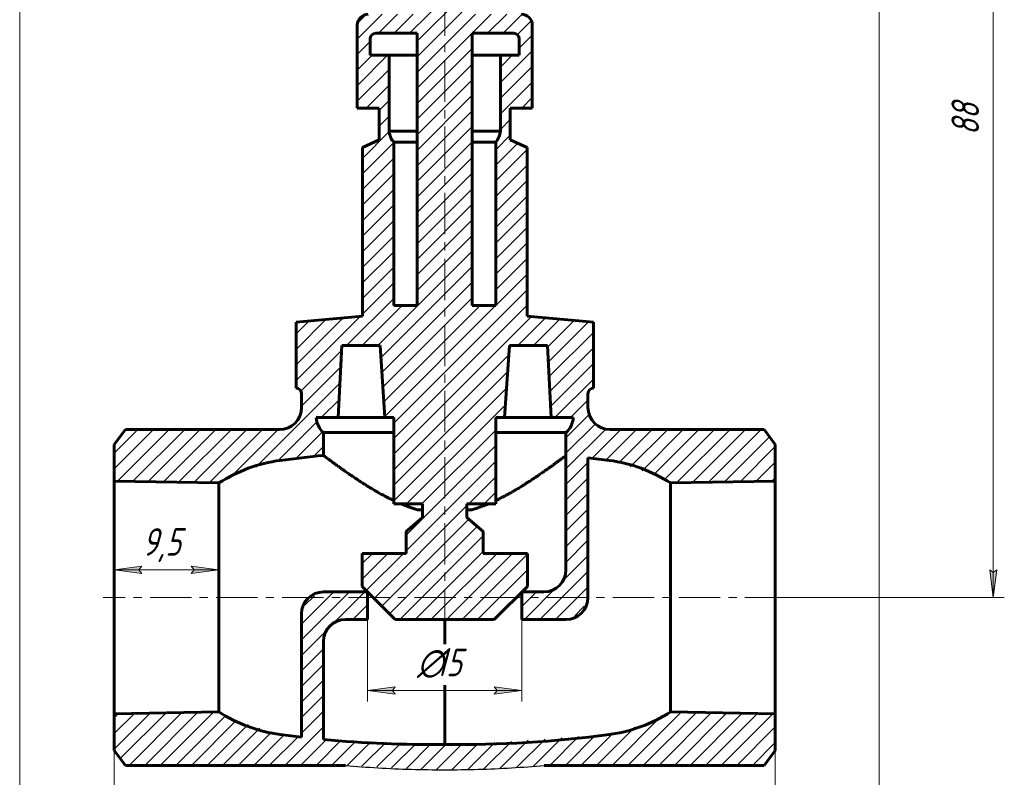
# Model space of a CAD drawing. Header units: millimetres. Extents: x 0 to 594, y 0 to 420.
# Tile 3 of 4: x 256 to 435, y 141 to 279. Entities that reach past the tile are written whole.
import ezdxf

# ---------------------------------------------------------------- set-up
doc = ezdxf.new("R2010")
doc.units = ezdxf.units.MM
for name, pattern in [('K5LT-1', [0]), ('K5LT_AXLED', [12, 7.5, -1.5, 1.5, -1.5]), ('K5LT_BASIC', [0]), ('K5LT_THIN', [0]), ('K5LT_THIN_INCLUDED_TO_HATCHING', [0])]:
    doc.linetypes.add(name, pattern=pattern)
doc.layers.add('Системный слой', color=7, linetype='Continuous')
doc.layers.add('Системный слой (1)', color=251, linetype='Continuous', true_color=0x6c6c6c)
doc.styles.add('KDIMTEXTSTYLE', font='GOST_AU.SHX', dxfattribs={"width": 0.96, "oblique": 15, "height": 5})
doc.styles.add('KTEXTSTYLE', font='GOST_AU.SHX', dxfattribs={"width": 0.96, "height": 5})
doc.dimstyles.new('KDIMSTYLE (2.00)', dxfattribs={"dimtxt": 5, "dimasz": 1, "dimexe": 2, "dimexo": 0, "dimgap": 1, "dimtad": 1, "dimlfac": 0.5, "dimtxsty": 'KDIMTEXTSTYLE', "dimsah": 1, "dimcen": 0, "dimdle": 1, "dimadec": 0, "dimazin": 0, "dimtfac": 0.667, "dimtmove": 0, "dimatfit": 3, "dimfxl": 1, "dimtvp": 1, "dimtolj": 1, "dimtzin": 0, "dimarcsym": 0})

# ---------------------------------------------------------------- blocks, each defined once
blk = doc.blocks.new('U3')
at = {"layer": 'Системный слой (1)', "color": 150, "linetype": 'K5LT_BASIC', "lineweight": 60, "true_color": 0x0080ff}
for p, q in [((324.2, 256.4), (328.46, 256.4)), ((338.46, 256.4), (342.72, 256.4))]:
    blk.add_line(p, q, dxfattribs=at)
blk = doc.blocks.new('U10')
at = {"layer": 'Системный слой (1)', "color": 150, "linetype": 'K5LT_BASIC', "lineweight": 60, "true_color": 0x0080ff}
for p, q in [((311.46, 203.65), (324.2, 203.65)), ((342.72, 203.65), (355.46, 203.65))]:
    blk.add_line(p, q, dxfattribs=at)
blk = doc.blocks.new('U12')
at = {"layer": 'Системный слой (1)', "color": 150, "linetype": 'K5LT_BASIC', "lineweight": 60, "true_color": 0x0080ff}
for p, q in [((314.12, 206.4), (322.59, 206.4)), ((344.33, 206.4), (352.8, 206.4))]:
    blk.add_line(p, q, dxfattribs=at)
blk = doc.blocks.new('U15')
at = {"layer": 'Системный слой (1)', "color": 150, "linetype": 'K5LT_BASIC', "lineweight": 60, "true_color": 0x0080ff}
for p, q in [((323.34, 258.42), (328.46, 258.42)), ((338.46, 258.42), (343.58, 258.42))]:
    blk.add_line(p, q, dxfattribs=at)
blk = doc.blocks.new('U16')
at = {"layer": 'Системный слой (1)', "color": 150, "linetype": 'K5LT_BASIC', "lineweight": 60, "true_color": 0x0080ff}
for p, q in [((323.34, 272.18), (328.46, 272.18)), ((338.46, 272.18), (343.58, 272.18))]:
    blk.add_line(p, q, dxfattribs=at)
blk = doc.blocks.new('U19')
at = {"layer": 'Системный слой (1)', "color": 150, "linetype": 'K5LT_BASIC', "lineweight": 60, "true_color": 0x0080ff}
for p, q in [((353.94, 198.37), (354, 198.41)), ((354, 198.41), (354.11, 198.49)), ((354.11, 198.49), (354.2, 198.57)), ((354.2, 198.57), (354.21, 198.57)), ((354.21, 198.57), (354.22, 198.58)), ((354.22, 198.58), (354.25, 198.6)), ((354.25, 198.6), (354.3, 198.64)), ((354.3, 198.64), (354.39, 198.71)), ((354.39, 198.71), (354.48, 198.77)), ((354.48, 198.77), (354.48, 198.78)), ((354.48, 198.78), (354.49, 198.78)), ((354.49, 198.78), (354.51, 198.8)), ((354.51, 198.8), (354.55, 198.82)), ((354.55, 198.82), (354.62, 198.88)), ((354.62, 198.88), (354.64, 198.9)), ((354.64, 198.9), (354.65, 198.9)), ((354.65, 198.9), (354.67, 198.91)), ((354.65, 198.9), (354.65, 198.9)), ((354.67, 198.91), (354.69, 198.93)), ((354.69, 198.93), (354.74, 198.97)), ((354.74, 198.97), (354.78, 199)), ((354.78, 199), (354.78, 199)), ((354.78, 199), (354.79, 199)), ((354.79, 199), (354.8, 199.01)), ((354.8, 199.01), (354.82, 199.03)), ((354.82, 199.03), (354.86, 199.06)), ((354.86, 199.06), (354.89, 199.08)), ((354.89, 199.08), (354.9, 199.09)), ((354.89, 199.08), (354.89, 199.08)), ((354.89, 199.08), (354.89, 199.08)), ((354.9, 199.09), (354.92, 199.1)), ((354.92, 199.1), (354.96, 199.13)), ((354.96, 199.13), (354.98, 199.15)), ((354.98, 199.15), (354.99, 199.15)), ((354.99, 199.15), (354.99, 199.16)), ((354.99, 199.16), (355, 199.16)), ((355, 199.16), (355.02, 199.17)), ((355.02, 199.17), (355.05, 199.2)), ((355.05, 199.2), (355.07, 199.22)), ((355.07, 199.22), (355.07, 199.22)), ((355.07, 199.22), (355.08, 199.22)), ((355.08, 199.23), (355.1, 199.24)), ((355.08, 199.22), (355.08, 199.23)), ((355.1, 199.24), (355.13, 199.26)), ((355.13, 199.26), (355.15, 199.27)), ((355.15, 199.27), (355.15, 199.28)), ((355.15, 199.28), (355.15, 199.28)), ((355.15, 199.28), (355.16, 199.28)), ((355.16, 199.28), (355.17, 199.29)), ((355.17, 199.29), (355.2, 199.31)), ((355.2, 199.31), (355.22, 199.32)), ((355.22, 199.32), (355.22, 199.33)), ((355.22, 199.33), (355.22, 199.33)), ((355.22, 199.33), (355.23, 199.33)), ((355.23, 199.33), (355.24, 199.34)), ((355.24, 199.34), (355.26, 199.36)), ((355.26, 199.36), (355.27, 199.37)), ((355.27, 199.37), (355.28, 199.37)), ((355.28, 199.37), (355.28, 199.38)), ((355.28, 199.38), (355.29, 199.38)), ((355.28, 199.37), (355.28, 199.37)), ((355.29, 199.38), (355.31, 199.4)), ((355.31, 199.4), (355.33, 199.41)), ((355.33, 199.41), (355.34, 199.42)), ((355.33, 199.41), (355.33, 199.41)), ((355.33, 199.41), (355.33, 199.41)), ((355.33, 199.41), (355.33, 199.41)), ((355.34, 199.42), (355.36, 199.43)), ((355.36, 199.43), (355.37, 199.44)), ((355.37, 199.44), (355.38, 199.45)), ((355.37, 199.44), (355.37, 199.44)), ((355.37, 199.44), (355.37, 199.44)), ((355.37, 199.44), (355.37, 199.44)), ((355.38, 199.45), (355.39, 199.46)), ((355.39, 199.46), (355.4, 199.47)), ((355.4, 199.47), (355.4, 199.47)), ((355.4, 199.47), (355.4, 199.47)), ((355.4, 199.47), (355.41, 199.47)), ((355.41, 199.47), (355.42, 199.48)), ((355.41, 199.47), (355.41, 199.47)), ((355.42, 199.48), (355.43, 199.49)), ((355.43, 199.49), (355.43, 199.49)), ((355.43, 199.49), (355.43, 199.49)), ((355.43, 199.49), (355.43, 199.49)), ((355.43, 199.49), (355.44, 199.49)), ((355.44, 199.49), (355.44, 199.5)), ((355.44, 199.5), (355.45, 199.5)), ((355.45, 199.5), (355.45, 199.51)), ((355.45, 199.51), (355.46, 199.51)), ((355.45, 199.5), (355.45, 199.5)), ((355.45, 199.5), (355.45, 199.5)), ((355.45, 199.5), (355.45, 199.5)), ((355.45, 199.5), (355.45, 199.5)), ((355.46, 199.51), (355.46, 199.51)), ((355.46, 199.51), (355.46, 199.51)), ((355.46, 199.51), (355.46, 199.51)), ((355.46, 199.51), (355.46, 199.51)), ((355.46, 199.51), (355.46, 199.51)), ((355.46, 199.51), (355.46, 199.51)), ((351.4, 196.54), (351.52, 196.63)), ((351.52, 196.63), (351.6, 196.68)), ((351.6, 196.68), (351.61, 196.69)), ((351.61, 196.69), (351.62, 196.7)), ((351.62, 196.7), (351.65, 196.72)), ((351.65, 196.72), (351.71, 196.76)), ((351.71, 196.76), (351.82, 196.84)), ((351.82, 196.84), (351.91, 196.9)), ((351.91, 196.91), (351.93, 196.92)), ((351.91, 196.9), (351.91, 196.91)), ((351.93, 196.92), (351.95, 196.93)), ((351.95, 196.93), (352.01, 196.97)), ((352.01, 196.97), (352.12, 197.05)), ((352.12, 197.05), (352.2, 197.11)), ((352.2, 197.11), (352.21, 197.11)), ((352.21, 197.11), (352.22, 197.12)), ((352.22, 197.12), (352.25, 197.14)), ((352.25, 197.14), (352.3, 197.18)), ((352.3, 197.18), (352.4, 197.25)), ((352.4, 197.25), (352.48, 197.31)), ((352.48, 197.31), (352.49, 197.31)), ((352.49, 197.31), (352.5, 197.32)), ((352.5, 197.32), (352.53, 197.34)), ((352.53, 197.34), (352.57, 197.38)), ((352.57, 197.38), (352.67, 197.45)), ((352.67, 197.45), (352.75, 197.5)), ((352.75, 197.5), (352.76, 197.51)), ((352.76, 197.51), (352.77, 197.52)), ((352.77, 197.52), (352.79, 197.53)), ((352.79, 197.53), (352.84, 197.57)), ((352.84, 197.57), (352.93, 197.63)), ((352.93, 197.63), (353, 197.69)), ((353, 197.69), (353.01, 197.69)), ((353.01, 197.69), (353.02, 197.7)), ((353.02, 197.7), (353.05, 197.72)), ((353.05, 197.72), (353.09, 197.75)), ((353.09, 197.75), (353.18, 197.82)), ((353.18, 197.82), (353.27, 197.88)), ((353.27, 197.88), (353.29, 197.89)), ((353.27, 197.88), (353.27, 197.88)), ((353.29, 197.89), (353.31, 197.91)), ((353.31, 197.91), (353.36, 197.94)), ((353.36, 197.94), (353.45, 198.01)), ((353.45, 198.01), (353.54, 198.08)), ((353.54, 198.08), (353.55, 198.08)), ((353.55, 198.08), (353.56, 198.09)), ((353.56, 198.09), (353.59, 198.11)), ((353.59, 198.11), (353.64, 198.15)), ((353.64, 198.15), (353.75, 198.23)), ((353.75, 198.23), (353.89, 198.34)), ((353.89, 198.34), (353.9, 198.34)), ((353.9, 198.34), (353.91, 198.35)), ((353.91, 198.35), (353.94, 198.37)), ((348.69, 194.72), (348.92, 194.87)), ((348.92, 194.87), (349.18, 195.03)), ((349.18, 195.03), (349.19, 195.04)), ((349.19, 195.04), (349.22, 195.06)), ((349.22, 195.06), (349.28, 195.1)), ((349.28, 195.1), (349.4, 195.18)), ((349.4, 195.18), (349.63, 195.33)), ((349.63, 195.33), (349.85, 195.48)), ((349.85, 195.48), (349.86, 195.49)), ((349.86, 195.49), (349.89, 195.51)), ((349.89, 195.51), (349.94, 195.54)), ((349.94, 195.54), (350.06, 195.62)), ((350.06, 195.62), (350.28, 195.77)), ((350.28, 195.77), (350.49, 195.91)), ((350.49, 195.91), (350.5, 195.92)), ((350.5, 195.92), (350.52, 195.94)), ((350.52, 195.94), (350.57, 195.97)), ((350.57, 195.97), (350.66, 196.03)), ((350.66, 196.03), (350.84, 196.15)), ((350.84, 196.15), (350.91, 196.2)), ((350.91, 196.2), (350.92, 196.21)), ((350.92, 196.21), (350.94, 196.22)), ((350.94, 196.22), (350.97, 196.25)), ((350.97, 196.25), (351.04, 196.29)), ((351.04, 196.29), (351.18, 196.39)), ((351.18, 196.39), (351.28, 196.46)), ((351.28, 196.46), (351.29, 196.47)), ((351.29, 196.47), (351.3, 196.48)), ((351.3, 196.48), (351.33, 196.5)), ((351.33, 196.5), (351.4, 196.54)), ((345.82, 192.96), (346.02, 193.07)), ((346.02, 193.07), (346.18, 193.17)), ((346.18, 193.17), (346.19, 193.17)), ((346.19, 193.17), (346.22, 193.19)), ((346.22, 193.19), (346.27, 193.22)), ((346.27, 193.22), (346.36, 193.27)), ((346.36, 193.27), (346.56, 193.39)), ((346.56, 193.39), (346.72, 193.49)), ((346.72, 193.49), (346.74, 193.5)), ((346.74, 193.5), (346.76, 193.51)), ((346.76, 193.51), (346.81, 193.54)), ((346.81, 193.54), (346.91, 193.6)), ((346.91, 193.6), (347.1, 193.72)), ((347.1, 193.72), (347.27, 193.82)), ((347.27, 193.82), (347.29, 193.83)), ((347.29, 193.83), (347.31, 193.84)), ((347.31, 193.84), (347.36, 193.88)), ((347.36, 193.88), (347.46, 193.94)), ((347.46, 193.94), (347.66, 194.06)), ((347.66, 194.06), (347.86, 194.19)), ((347.86, 194.19), (347.87, 194.19)), ((347.87, 194.19), (347.9, 194.21)), ((347.9, 194.21), (347.95, 194.24)), ((347.95, 194.24), (348.06, 194.31)), ((348.06, 194.31), (348.27, 194.45)), ((348.27, 194.45), (348.48, 194.58)), ((348.48, 194.58), (348.49, 194.59)), ((348.49, 194.59), (348.52, 194.61)), ((348.52, 194.61), (348.58, 194.64)), ((348.58, 194.64), (348.69, 194.72)), ((342.72, 191.32), (343.29, 191.6)), ((343.29, 191.6), (343.3, 191.61)), ((343.3, 191.61), (343.33, 191.62)), ((343.33, 191.62), (343.38, 191.64)), ((343.38, 191.64), (343.47, 191.69)), ((343.47, 191.69), (343.67, 191.79)), ((343.67, 191.79), (343.8, 191.86)), ((343.8, 191.86), (343.81, 191.86)), ((343.81, 191.86), (343.83, 191.87)), ((343.83, 191.87), (343.88, 191.9)), ((343.88, 191.9), (343.97, 191.95)), ((343.97, 191.95), (344.16, 192.04)), ((344.16, 192.04), (344.31, 192.12)), ((344.31, 192.12), (344.32, 192.13)), ((344.32, 192.13), (344.34, 192.14)), ((344.34, 192.14), (344.38, 192.16)), ((344.38, 192.16), (344.47, 192.2)), ((344.47, 192.2), (344.63, 192.29)), ((344.63, 192.29), (344.7, 192.33)), ((344.7, 192.33), (344.71, 192.34)), ((344.71, 192.34), (344.73, 192.35)), ((344.73, 192.35), (344.77, 192.37)), ((344.77, 192.37), (344.84, 192.41)), ((344.84, 192.41), (344.99, 192.49)), ((344.99, 192.49), (345.1, 192.55)), ((345.1, 192.55), (345.11, 192.55)), ((345.11, 192.55), (345.13, 192.57)), ((345.13, 192.57), (345.17, 192.59)), ((345.17, 192.59), (345.26, 192.64)), ((345.26, 192.64), (345.43, 192.74)), ((345.43, 192.74), (345.64, 192.85)), ((345.64, 192.85), (345.65, 192.86)), ((345.65, 192.86), (345.68, 192.87)), ((345.68, 192.87), (345.72, 192.9)), ((345.72, 192.9), (345.82, 192.96)), ((338.38, 189.65), (338.72, 189.75)), ((338.72, 189.75), (338.73, 189.75)), ((338.73, 189.75), (338.75, 189.76)), ((338.75, 189.76), (338.78, 189.77)), ((338.78, 189.77), (338.84, 189.79)), ((338.84, 189.79), (338.97, 189.83)), ((338.97, 189.83), (339.05, 189.85)), ((339.05, 189.85), (339.06, 189.86)), ((339.06, 189.86), (339.08, 189.86)), ((339.08, 189.86), (339.11, 189.87)), ((339.11, 189.87), (339.17, 189.89)), ((339.17, 189.89), (339.3, 189.93)), ((339.3, 189.93), (339.38, 189.96)), ((339.38, 189.96), (339.39, 189.96)), ((339.39, 189.96), (339.4, 189.97)), ((339.4, 189.97), (339.43, 189.98)), ((339.43, 189.98), (339.5, 190)), ((339.5, 190), (339.62, 190.04)), ((339.62, 190.04), (339.7, 190.07)), ((339.7, 190.07), (339.71, 190.07)), ((339.71, 190.07), (339.73, 190.08)), ((339.73, 190.08), (339.76, 190.09)), ((339.76, 190.09), (339.82, 190.11)), ((339.82, 190.11), (339.95, 190.16)), ((339.95, 190.16), (340.03, 190.19)), ((340.03, 190.19), (340.04, 190.19)), ((340.04, 190.19), (340.05, 190.2)), ((340.05, 190.2), (340.09, 190.21)), ((340.09, 190.21), (340.15, 190.23)), ((340.15, 190.23), (340.27, 190.28)), ((340.27, 190.28), (340.36, 190.31)), ((340.36, 190.31), (340.37, 190.31)), ((340.37, 190.31), (340.39, 190.32)), ((340.39, 190.32), (340.42, 190.33)), ((340.42, 190.33), (340.48, 190.36)), ((340.48, 190.36), (340.61, 190.41)), ((340.61, 190.41), (340.7, 190.44)), ((340.7, 190.44), (340.72, 190.45)), ((340.7, 190.44), (340.7, 190.44)), ((340.72, 190.45), (340.75, 190.46)), ((340.75, 190.46), (340.82, 190.49)), ((340.82, 190.49), (340.95, 190.54)), ((340.95, 190.54), (341.04, 190.58)), ((341.04, 190.58), (341.06, 190.59)), ((341.04, 190.58), (341.04, 190.58)), ((341.06, 190.59), (341.09, 190.6)), ((341.09, 190.6), (341.16, 190.63)), ((341.16, 190.63), (341.3, 190.68)), ((341.3, 190.68), (341.4, 190.73))]:
    blk.add_line(p, q, dxfattribs=at)
blk = doc.blocks.new('U22')
at = {"layer": 'Системный слой (1)', "color": 150, "linetype": 'K5LT_BASIC', "lineweight": 60, "true_color": 0x0080ff}
for p, q in [((311.47, 199.51), (311.46, 199.51)), ((311.46, 199.51), (311.46, 199.51)), ((311.46, 199.51), (311.46, 199.51)), ((311.46, 199.51), (311.46, 199.51)), ((311.46, 199.51), (311.46, 199.51)), ((311.46, 199.51), (311.46, 199.51)), ((311.46, 199.51), (311.46, 199.51)), ((311.46, 199.51), (311.46, 199.51)), ((311.47, 199.5), (311.47, 199.51)), ((311.47, 199.51), (311.47, 199.51)), ((311.47, 199.51), (311.47, 199.51)), ((311.47, 199.51), (311.47, 199.51)), ((311.47, 199.51), (311.47, 199.51)), ((311.48, 199.5), (311.47, 199.5)), ((311.47, 199.5), (311.47, 199.5)), ((311.47, 199.5), (311.47, 199.5)), ((311.47, 199.5), (311.47, 199.5)), ((311.48, 199.49), (311.48, 199.5)), ((311.48, 199.5), (311.48, 199.5)), ((311.48, 199.5), (311.48, 199.5)), ((311.49, 199.49), (311.48, 199.49)), ((311.48, 199.49), (311.48, 199.49)), ((311.5, 199.48), (311.49, 199.49)), ((311.49, 199.49), (311.49, 199.49)), ((311.49, 199.49), (311.49, 199.49)), ((311.49, 199.49), (311.49, 199.49)), ((311.51, 199.47), (311.5, 199.48)), ((311.5, 199.48), (311.5, 199.48)), ((311.5, 199.48), (311.5, 199.48)), ((311.5, 199.48), (311.5, 199.48)), ((311.5, 199.48), (311.5, 199.48)), ((311.52, 199.47), (311.51, 199.47)), ((311.53, 199.46), (311.52, 199.47)), ((311.54, 199.45), (311.53, 199.46)), ((311.53, 199.46), (311.53, 199.46)), ((311.53, 199.46), (311.53, 199.46)), ((311.53, 199.46), (311.53, 199.46)), ((311.55, 199.44), (311.54, 199.45)), ((311.56, 199.43), (311.55, 199.44)), ((311.57, 199.43), (311.56, 199.43)), ((311.58, 199.42), (311.57, 199.43)), ((311.57, 199.43), (311.57, 199.43)), ((311.57, 199.43), (311.57, 199.43)), ((311.6, 199.41), (311.58, 199.42)), ((311.61, 199.4), (311.6, 199.41)), ((311.61, 199.39), (311.61, 199.4)), ((311.61, 199.4), (311.61, 199.4)), ((311.62, 199.39), (311.61, 199.39)), ((311.63, 199.39), (311.62, 199.39)), ((311.64, 199.37), (311.63, 199.39)), ((311.65, 199.37), (311.64, 199.37)), ((311.66, 199.36), (311.65, 199.37)), ((311.67, 199.35), (311.66, 199.36)), ((311.66, 199.36), (311.66, 199.36)), ((311.66, 199.36), (311.66, 199.36)), ((311.69, 199.34), (311.67, 199.35)), ((311.7, 199.33), (311.69, 199.34)), ((311.71, 199.33), (311.7, 199.33)), ((311.71, 199.32), (311.71, 199.33)), ((311.73, 199.31), (311.71, 199.32)), ((311.71, 199.32), (311.71, 199.32)), ((311.75, 199.29), (311.73, 199.31)), ((311.76, 199.28), (311.75, 199.29)), ((311.77, 199.28), (311.76, 199.28)), ((311.79, 199.26), (311.77, 199.28)), ((311.77, 199.28), (311.77, 199.28)), ((311.77, 199.28), (311.77, 199.28)), ((311.82, 199.24), (311.79, 199.26)), ((311.83, 199.23), (311.82, 199.24)), ((311.84, 199.23), (311.83, 199.23)), ((311.84, 199.22), (311.84, 199.23)), ((311.86, 199.21), (311.84, 199.22)), ((311.84, 199.22), (311.84, 199.22)), ((311.89, 199.18), (311.86, 199.21)), ((311.91, 199.17), (311.89, 199.18)), ((311.92, 199.17), (311.91, 199.17)), ((311.92, 199.16), (311.92, 199.17)), ((311.95, 199.14), (311.92, 199.16)), ((311.92, 199.16), (311.92, 199.16)), ((311.99, 199.12), (311.95, 199.14)), ((312, 199.1), (311.99, 199.12)), ((312.01, 199.09), (312, 199.1)), ((312.02, 199.09), (312.01, 199.09)), ((312.05, 199.07), (312.02, 199.09)), ((312.02, 199.09), (312.02, 199.09)), ((312.09, 199.04), (312.05, 199.07)), ((312.11, 199.02), (312.09, 199.04)), ((312.12, 199.01), (312.11, 199.02)), ((312.13, 199.01), (312.12, 199.01)), ((312.16, 198.98), (312.13, 199.01)), ((312.13, 199.01), (312.13, 199.01)), ((312.21, 198.95), (312.16, 198.98)), ((312.23, 198.93), (312.21, 198.95)), ((312.24, 198.92), (312.23, 198.93)), ((312.25, 198.92), (312.24, 198.92)), ((312.29, 198.89), (312.25, 198.92)), ((312.25, 198.92), (312.25, 198.92)), ((312.34, 198.85), (312.29, 198.89)), ((312.36, 198.83), (312.34, 198.85)), ((312.37, 198.82), (312.36, 198.83)), ((312.38, 198.82), (312.37, 198.82)), ((312.43, 198.78), (312.38, 198.82)), ((312.38, 198.82), (312.38, 198.82)), ((312.48, 198.74), (312.43, 198.78)), ((312.51, 198.72), (312.48, 198.74)), ((312.52, 198.71), (312.51, 198.72)), ((312.53, 198.71), (312.52, 198.71)), ((312.53, 198.7), (312.53, 198.71)), ((312.58, 198.67), (312.53, 198.7)), ((312.64, 198.62), (312.58, 198.67)), ((312.68, 198.6), (312.64, 198.62)), ((312.69, 198.59), (312.68, 198.6)), ((312.7, 198.58), (312.69, 198.59)), ((312.76, 198.54), (312.7, 198.58)), ((312.7, 198.58), (312.7, 198.58)), ((312.82, 198.49), (312.76, 198.54)), ((312.86, 198.47), (312.82, 198.49)), ((312.87, 198.45), (312.86, 198.47)), ((312.88, 198.45), (312.87, 198.45)), ((312.89, 198.44), (312.88, 198.45)), ((312.94, 198.4), (312.89, 198.44)), ((313.02, 198.35), (312.94, 198.4)), ((313.05, 198.32), (313.02, 198.35)), ((313.07, 198.31), (313.05, 198.32)), ((313.08, 198.3), (313.07, 198.31)), ((313.09, 198.3), (313.08, 198.3)), ((313.13, 198.26), (313.09, 198.3)), ((313.22, 198.2), (313.13, 198.26)), ((313.26, 198.17), (313.22, 198.2)), ((313.29, 198.15), (313.26, 198.17)), ((313.3, 198.14), (313.29, 198.15)), ((313.4, 198.06), (313.3, 198.14)), ((313.3, 198.14), (313.3, 198.14)), ((313.51, 197.98), (313.4, 198.06)), ((313.57, 197.94), (313.51, 197.98)), ((313.6, 197.92), (313.57, 197.94)), ((313.61, 197.91), (313.6, 197.92)), ((313.62, 197.91), (313.61, 197.91)), ((313.72, 197.83), (313.62, 197.91)), ((313.84, 197.74), (313.72, 197.83)), ((313.9, 197.7), (313.84, 197.74)), ((313.93, 197.68), (313.9, 197.7)), ((313.95, 197.66), (313.93, 197.68)), ((313.96, 197.66), (313.95, 197.66)), ((314.1, 197.56), (313.96, 197.66)), ((314.21, 197.47), (314.1, 197.56)), ((314.27, 197.43), (314.21, 197.47)), ((314.3, 197.41), (314.27, 197.43)), ((314.31, 197.4), (314.3, 197.41)), ((314.32, 197.4), (314.31, 197.4)), ((314.41, 197.33), (314.32, 197.4)), ((314.51, 197.26), (314.41, 197.33)), ((314.56, 197.22), (314.51, 197.26)), ((314.59, 197.2), (314.56, 197.22)), ((314.6, 197.19), (314.59, 197.2)), ((314.61, 197.19), (314.6, 197.19)), ((314.69, 197.13), (314.61, 197.19)), ((314.8, 197.05), (314.69, 197.13)), ((314.86, 197.01), (314.8, 197.05)), ((314.89, 196.99), (314.86, 197.01)), ((314.91, 196.98), (314.89, 196.99)), ((314.91, 196.97), (314.91, 196.98)), ((315.01, 196.9), (314.91, 196.97)), ((315.14, 196.81), (315.01, 196.9)), ((315.21, 196.77), (315.14, 196.81)), ((315.24, 196.74), (315.21, 196.77)), ((315.26, 196.73), (315.24, 196.74)), ((315.27, 196.72), (315.26, 196.73)), ((315.33, 196.68), (315.27, 196.72)), ((315.51, 196.56), (315.33, 196.68)), ((315.59, 196.49), (315.51, 196.56)), ((315.64, 196.46), (315.59, 196.49)), ((315.66, 196.45), (315.64, 196.46)), ((315.67, 196.44), (315.66, 196.45)), ((315.87, 196.3), (315.67, 196.44)), ((316.08, 196.15), (315.87, 196.3)), ((316.19, 196.08), (316.08, 196.15)), ((316.24, 196.04), (316.19, 196.08)), ((316.27, 196.02), (316.24, 196.04)), ((316.28, 196.02), (316.27, 196.02)), ((316.5, 195.87), (316.28, 196.02)), ((316.72, 195.72), (316.5, 195.87)), ((316.83, 195.64), (316.72, 195.72)), ((316.89, 195.6), (316.83, 195.64)), ((316.92, 195.59), (316.89, 195.6)), ((316.93, 195.58), (316.92, 195.59)), ((317.22, 195.38), (316.93, 195.58)), ((317.42, 195.25), (317.22, 195.38)), ((317.52, 195.18), (317.42, 195.25)), ((317.57, 195.15), (317.52, 195.18)), ((317.59, 195.13), (317.57, 195.15)), ((317.61, 195.13), (317.59, 195.13)), ((317.77, 195.02), (317.61, 195.13)), ((317.93, 194.91), (317.77, 195.02)), ((318.01, 194.86), (317.93, 194.91)), ((318.05, 194.83), (318.01, 194.86)), ((318.07, 194.82), (318.05, 194.83)), ((318.08, 194.81), (318.07, 194.82)), ((318.19, 194.74), (318.08, 194.81)), ((318.36, 194.63), (318.19, 194.74)), ((318.45, 194.58), (318.36, 194.63)), ((318.49, 194.55), (318.45, 194.58)), ((318.51, 194.54), (318.49, 194.55)), ((318.52, 194.53), (318.51, 194.54)), ((318.67, 194.43), (318.52, 194.53)), ((318.87, 194.31), (318.67, 194.43)), ((318.97, 194.25), (318.87, 194.31)), ((319.02, 194.21), (318.97, 194.25)), ((319.04, 194.2), (319.02, 194.21)), ((319.05, 194.19), (319.04, 194.2)), ((319.22, 194.09), (319.05, 194.19)), ((319.43, 193.95), (319.22, 194.09)), ((319.54, 193.89), (319.43, 193.95)), ((319.59, 193.86), (319.54, 193.89)), ((319.62, 193.84), (319.59, 193.86)), ((319.63, 193.83), (319.62, 193.84)), ((319.81, 193.72), (319.63, 193.83)), ((320.05, 193.58), (319.81, 193.72)), ((320.16, 193.51), (320.05, 193.58)), ((320.22, 193.47), (320.16, 193.51)), ((320.25, 193.46), (320.22, 193.47)), ((320.27, 193.45), (320.25, 193.46)), ((320.49, 193.31), (320.27, 193.45)), ((320.74, 193.17), (320.49, 193.31)), ((320.87, 193.09), (320.74, 193.17)), ((320.93, 193.06), (320.87, 193.09)), ((320.96, 193.04), (320.93, 193.06)), ((320.98, 193.03), (320.96, 193.04)), ((321.21, 192.9), (320.98, 193.03)), ((321.46, 192.75), (321.21, 192.9)), ((321.59, 192.68), (321.46, 192.75)), ((321.65, 192.65), (321.59, 192.68)), ((321.68, 192.63), (321.65, 192.65)), ((321.7, 192.62), (321.68, 192.63)), ((322, 192.45), (321.7, 192.62)), ((322.22, 192.33), (322, 192.45)), ((322.33, 192.27), (322.22, 192.33)), ((322.38, 192.24), (322.33, 192.27)), ((322.41, 192.23), (322.38, 192.24)), ((322.42, 192.22), (322.41, 192.23)), ((322.58, 192.14), (322.42, 192.22)), ((322.75, 192.05), (322.58, 192.14)), ((322.84, 192), (322.75, 192.05)), ((322.88, 191.98), (322.84, 192)), ((322.91, 191.97), (322.88, 191.98)), ((322.92, 191.96), (322.91, 191.97)), ((323.06, 191.89), (322.92, 191.96)), ((323.22, 191.81), (323.06, 191.89)), ((323.3, 191.77), (323.22, 191.81)), ((323.34, 191.75), (323.3, 191.77)), ((323.36, 191.74), (323.34, 191.75)), ((323.36, 191.73), (323.36, 191.74)), ((323.46, 191.68), (323.36, 191.73)), ((323.62, 191.61), (323.46, 191.68)), ((323.69, 191.57), (323.62, 191.61)), ((323.73, 191.55), (323.69, 191.57)), ((323.75, 191.54), (323.73, 191.55)), ((323.76, 191.54), (323.75, 191.54)), ((324.2, 191.32), (323.76, 191.54)), ((325.62, 190.69), (325.53, 190.73)), ((325.68, 190.66), (325.62, 190.69)), ((325.71, 190.65), (325.68, 190.66)), ((325.72, 190.64), (325.71, 190.65)), ((325.73, 190.64), (325.72, 190.64)), ((325.84, 190.6), (325.73, 190.64)), ((325.99, 190.54), (325.84, 190.6)), ((326.06, 190.51), (325.99, 190.54)), ((326.1, 190.49), (326.06, 190.51)), ((326.12, 190.48), (326.1, 190.49)), ((326.13, 190.48), (326.12, 190.48)), ((326.24, 190.44), (326.13, 190.48)), ((326.38, 190.38), (326.24, 190.44)), ((326.46, 190.35), (326.38, 190.38)), ((326.5, 190.34), (326.46, 190.35)), ((326.51, 190.33), (326.5, 190.34)), ((326.52, 190.33), (326.51, 190.33)), ((326.63, 190.28), (326.52, 190.33)), ((326.78, 190.23), (326.63, 190.28)), ((326.86, 190.2), (326.78, 190.23)), ((326.89, 190.19), (326.86, 190.2)), ((326.91, 190.18), (326.89, 190.19)), ((326.92, 190.18), (326.91, 190.18)), ((327.04, 190.14), (326.92, 190.18)), ((327.18, 190.08), (327.04, 190.14)), ((327.26, 190.06), (327.18, 190.08)), ((327.3, 190.04), (327.26, 190.06)), ((327.31, 190.04), (327.3, 190.04)), ((327.32, 190.03), (327.31, 190.04)), ((327.44, 190), (327.32, 190.03)), ((327.58, 189.95), (327.44, 190)), ((327.66, 189.92), (327.58, 189.95)), ((327.7, 189.91), (327.66, 189.92)), ((327.71, 189.9), (327.7, 189.91)), ((327.72, 189.9), (327.71, 189.9)), ((327.84, 189.86), (327.72, 189.9)), ((327.99, 189.82), (327.84, 189.86)), ((328.06, 189.79), (327.99, 189.82)), ((328.1, 189.78), (328.06, 189.79)), ((328.12, 189.78), (328.1, 189.78)), ((328.13, 189.77), (328.12, 189.78)), ((328.54, 189.65), (328.13, 189.77))]:
    blk.add_line(p, q, dxfattribs=at)
blk = doc.blocks.new('U26')
at = {"layer": 'Системный слой (1)', "color": 7, "linetype": 'K5LT_THIN_INCLUDED_TO_HATCHING', "lineweight": 18}
for p, q in [((256.3, 368.57), (412.3, 368.57)), ((256.3, 130.57), (256.3, 368.57)), ((412.3, 368.57), (412.3, 130.57)), ((412.3, 130.57), (256.3, 130.57))]:
    blk.add_line(p, q, dxfattribs=at)
blk = doc.blocks.new('D0')
at = {"layer": 'Системный слой (1)'}
for points in [[(273.46, 119.04), (278.46, 119.69), (277.96, 119.04), (278.46, 118.38)], [(393.46, 119.04), (388.46, 119.69), (388.96, 119.04), (388.46, 118.38)]]:
    blk.add_hatch(color=7, dxfattribs=at).paths.add_polyline_path(points)
at = {"layer": 'Системный слой (1)', "color": 7, "linetype": 'K5LT_THIN', "lineweight": 18}
for p, q in [((273.46, 152.61), (273.46, 117.04)), ((393.46, 152.61), (393.46, 117.04)), ((273.46, 119.04), (278.46, 119.69)), ((278.46, 118.38), (273.46, 119.04)), ((273.46, 119.04), (393.46, 119.04)), ((278.46, 119.69), (277.96, 119.04)), ((277.96, 119.04), (278.46, 118.38)), ((388.96, 119.04), (388.46, 119.69)), ((388.46, 119.69), (393.46, 119.04)), ((393.46, 119.04), (388.46, 118.38)), ((388.46, 118.38), (388.96, 119.04))]:
    blk.add_line(p, q, dxfattribs=at)
blk.add_wipeout([(329.31, 120.04), (329.31, 127.42), (337.28, 127.42), (337.28, 120.04)]).dxf.layer = 'Системный слой (1)'
at = {"layer": 'Системный слой (1)', "color": 7, "insert": (329.31, 126.62), "char_height": 5, "attachment_point": 1, "style": 'KTEXTSTYLE'}
blk.add_mtext('\\H5.0;\\W1.000;\\Q15;\\Q15;\\W0.965;60', dxfattribs=at)
blk = doc.blocks.new('KDIMARROW_01')
at = {"layer": 'Системный слой'}
blk.add_hatch(color=0, dxfattribs=at).paths.add_polyline_path([(-5, -0.66), (0, 0), (-5, 0.66), (-4.5, 0)])
at = {"layer": 'Системный слой', "color": 0, "linetype": 'K5LT_THIN', "lineweight": 18}
for p, q in [((-4.5, 0), (-5, 0.66)), ((-5, 0.66), (0, 0)), ((0, 0), (-5, -0.66)), ((-5, -0.66), (-4.5, 0))]:
    blk.add_line(p, q, dxfattribs=at)
at = {"layer": 'Системный слой (1)', "color": 0, "linetype": 'K5LT_THIN', "lineweight": 18}
blk.add_line((393.46, 143.23), (391.46, 143.23), dxfattribs=at)
blk = doc.blocks.new('D1')
at = {"layer": 'Системный слой (1)', "color": 7, "linetype": 'K5LT_THIN', "lineweight": 18}
for p, q in [((273.46, 194.84), (273.46, 176.73)), ((292.46, 194.51), (292.46, 176.73)), ((278.46, 178.07), (273.46, 178.73)), ((273.46, 178.73), (292.46, 178.73)), ((277.96, 178.73), (278.46, 178.07)), ((292.46, 178.73), (287.46, 178.07)), ((287.46, 178.07), (287.96, 178.73))]:
    blk.add_line(p, q, dxfattribs=at)
blk.add_wipeout([(278.55, 179.73), (278.55, 187.11), (287.02, 187.11), (287.02, 179.73)]).dxf.layer = 'Системный слой (1)'
at = {"layer": 'Системный слой (1)'}
for points in [[(273.46, 178.73), (278.46, 179.38), (277.96, 178.73), (278.46, 178.07)], [(287.46, 178.07), (292.46, 178.73), (287.46, 179.38), (287.96, 178.73)]]:
    blk.add_hatch(color=7, dxfattribs=at).paths.add_polyline_path(points)
at = {"layer": 'Системный слой (1)', "color": 7, "linetype": 'K5LT_THIN', "lineweight": 18}
for p, q in [((273.46, 178.73), (278.46, 179.38)), ((278.46, 179.38), (277.96, 178.73)), ((287.96, 178.73), (287.46, 179.38)), ((287.46, 179.38), (292.46, 178.73))]:
    blk.add_line(p, q, dxfattribs=at)
at = {"layer": 'Системный слой (1)', "color": 7, "insert": (278.55, 186.31), "char_height": 5, "attachment_point": 1, "style": 'KTEXTSTYLE'}
blk.add_mtext('\\H5.0;\\W1.000;\\Q15;\\Q15;\\W0.965;9,5', dxfattribs=at)
blk = doc.blocks.new('D2')
at = {"layer": 'Системный слой (1)'}
for points in [[(319.46, 156.83), (324.46, 157.49), (323.96, 156.83), (324.46, 156.18)], [(347.46, 156.83), (342.46, 157.49), (342.96, 156.83), (342.46, 156.18)]]:
    blk.add_hatch(color=7, dxfattribs=at).paths.add_polyline_path(points)
at = {"layer": 'Системный слой (1)', "color": 7, "linetype": 'K5LT_THIN', "lineweight": 18}
for p, q in [((319.46, 169.73), (319.46, 154.83)), ((347.46, 169.73), (347.46, 154.83)), ((319.46, 156.83), (324.46, 157.49)), ((324.46, 157.49), (323.96, 156.83)), ((342.96, 156.83), (342.46, 157.49)), ((342.46, 157.49), (347.46, 156.83)), ((324.46, 156.18), (319.46, 156.83)), ((319.46, 156.83), (347.46, 156.83)), ((323.96, 156.83), (324.46, 156.18)), ((347.46, 156.83), (342.46, 156.18)), ((342.46, 156.18), (342.96, 156.83))]:
    blk.add_line(p, q, dxfattribs=at)
blk.add_wipeout([(328.45, 157.83), (328.45, 165.22), (338.07, 165.22), (338.07, 157.83)]).dxf.layer = 'Системный слой (1)'
at = {"layer": 'Системный слой (1)', "color": 7, "char_height": 5, "attachment_point": 1, "style": 'KTEXTSTYLE'}
for s, insert in [('\\H5.0;\\W1.000;\\Q15;\\Q15;\\W0.965;∅', (328.45, 164.42)), ('\\H5.0;\\W1.000;\\Q15;\\Q15;\\W0.965;15', (331.76, 164.42))]:
    blk.add_mtext(s, dxfattribs=dict(at, insert=insert))
blk = doc.blocks.new('D3')
at = {"layer": 'Системный слой (1)'}
for points in [[(433.69, 344.73), (433.03, 349.73), (432.38, 344.73), (433.03, 345.23)], [(433.03, 173.73), (433.69, 178.73), (433.03, 178.23), (432.38, 178.73)]]:
    blk.add_hatch(color=7, dxfattribs=at).paths.add_polyline_path(points)
at = {"layer": 'Системный слой (1)', "color": 7, "linetype": 'K5LT_THIN', "lineweight": 18}
for p, q in [((396.46, 349.73), (435.03, 349.73)), ((432.38, 344.73), (433.03, 349.73)), ((433.03, 349.73), (433.69, 344.73)), ((433.03, 349.73), (433.03, 173.73)), ((433.03, 345.23), (432.38, 344.73)), ((433.69, 344.73), (433.03, 345.23)), ((433.03, 173.73), (432.38, 178.73)), ((432.38, 178.73), (433.03, 178.23)), ((433.03, 178.23), (433.69, 178.73)), ((433.69, 178.73), (433.03, 173.73)), ((393.46, 173.73), (435.03, 173.73))]:
    blk.add_line(p, q, dxfattribs=at)
blk.add_wipeout([(432.03, 257.64), (424.65, 257.64), (424.65, 265.48), (432.03, 265.48)]).dxf.layer = 'Системный слой (1)'
at = {"layer": 'Системный слой (1)', "color": 7, "insert": (425.45, 257.64), "char_height": 5, "attachment_point": 1, "rotation": 90, "style": 'KTEXTSTYLE'}
blk.add_mtext('\\H5.0;\\W1.000;\\Q15;\\Q15;\\W0.965;88', dxfattribs=at)

msp = doc.modelspace()

# ---------------------------------------------------------------- hatches: boundary and pattern name
at = {"layer": 'Системный слой (1)'}
h = msp.add_hatch(dxfattribs=at)
h.set_pattern_fill('', angle=45, style=0, pattern_type=0)
h.set_pattern_definition([(45, (0, 0), (-1.4142136, 1.4142136), [])])
h.paths.add_polyline_path([(359.461, 199.092), (363.316, 198.614), (372.183, 195.831), (374.461, 194.513), (393.461, 194.845), (393.461, 201.514), (391.417, 204.227), (363.461, 204.227), (360.633, 205.398), (359.461, 208.227), (359.461, 210.723), (359.754, 211.431), (360.461, 211.723), (360.461, 223.723), (348.41, 224.778), (348.41, 255.449), (345.355, 256.824), (345.355, 262.607), (349.355, 262.607), (349.355, 277.65), (348.77, 279.064), (347.355, 279.65), (338.461, 279.65), (338.461, 316.727), (337.461, 317.727), (337.461, 319.727), (343.461, 319.727), (343.461, 322.727), (388.726, 337.815), (391.039, 339.821), (391.461, 341.61), (391.461, 342.727), (392.34, 344.848), (394.461, 345.727), (396.461, 345.727), (398.582, 344.848), (399.461, 342.727), (399.461, 338.727), (399.461, 331.727), (403.461, 331.727), (403.461, 342.727), (401.907, 347.125), (397.934, 349.57), (396.461, 349.727), (394.225, 349.727), (389.827, 348.172), (387.382, 344.2), (387.375, 344.168), (385.647, 341.641), (384.263, 341.072), (343.461, 332.727), (343.461, 335.727), (343.461, 343.727), (341.893, 349.103), (337.681, 352.793), (333.461, 353.727), (328.085, 352.159), (324.395, 347.946), (323.461, 343.727), (323.461, 335.727), (323.461, 332.727), (282.659, 341.072), (280.123, 342.787), (279.547, 344.168), (277.12, 348.152), (272.729, 349.727), (272.697, 349.727), (270.461, 349.727), (266.063, 348.172), (263.618, 344.2), (263.461, 342.727), (263.461, 331.727), (267.461, 331.727), (267.461, 338.727), (267.461, 342.727), (268.34, 344.848), (270.461, 345.727), (272.461, 345.727), (274.582, 344.848), (275.461, 342.727), (275.461, 341.61), (276.633, 338.781), (278.196, 337.815), (323.461, 322.727), (323.461, 319.727), (329.461, 319.727), (329.461, 317.727), (328.461, 316.727), (328.461, 279.65), (319.567, 279.65), (318.152, 279.064), (317.567, 277.65), (317.567, 262.607), (321.567, 262.607), (321.567, 256.824), (318.512, 255.449), (318.512, 224.778), (306.461, 223.723), (306.461, 211.723), (307.168, 211.431), (307.461, 210.723), (307.461, 208.227), (306.289, 205.398), (303.461, 204.227), (275.505, 204.227), (273.461, 201.514), (273.461, 194.845), (292.461, 194.513), (301.017, 198.141), (303.606, 198.614), (311.461, 199.511), (311.461, 203.65), (310.121, 206.395), (314.121, 206.395), (314.791, 219.476), (321.728, 219.476), (322.587, 206.395), (324.198, 206.395), (324.198, 190.727), (329.446, 190.727), (329.446, 188.266), (326.461, 185.727), (326.461, 181.727), (318.461, 181.727), (318.461, 175.727), (324.461, 169.727), (342.461, 169.727), (348.461, 175.727), (348.461, 181.727), (340.461, 181.727), (340.461, 185.727), (337.477, 188.266), (337.477, 190.727), (342.724, 190.727), (342.724, 206.395), (344.335, 206.395), (345.194, 219.476), (352.131, 219.476), (352.801, 206.395), (356.801, 206.395), (355.461, 203.65), (355.461, 199.511), (355.461, 178.727), (354.289, 175.898), (351.461, 174.727), (347.461, 174.727), (347.461, 169.727), (355.461, 169.727), (358.289, 170.898), (359.461, 173.727)])
h.paths.add_polyline_path([(346.989, 275.176), (346.989, 272.176), (343.58, 272.176), (343.58, 258.418), (342.724, 256.395), (342.724, 226.727), (338.461, 226.727), (338.461, 276.176), (345.989, 276.176), (346.696, 275.883)])
h.paths.add_polyline_path([(319.933, 272.176), (319.933, 275.176), (320.226, 275.883), (320.933, 276.176), (328.461, 276.176), (328.461, 226.727), (324.198, 226.727), (324.198, 256.395), (323.342, 258.418), (323.342, 272.176)])
h.paths.add_polyline_path([(363.316, 148.839), (337.47, 147.008), (333.461, 147.01), (311.461, 147.943), (311.461, 165.727), (312.633, 168.555), (315.461, 169.727), (319.461, 169.727), (319.461, 174.727), (311.461, 174.727), (308.633, 173.555), (307.461, 170.727), (307.461, 148.362), (303.606, 148.839), (294.739, 151.623), (292.461, 152.94), (273.461, 152.609), (273.461, 145.939), (275.505, 143.227), (315.423, 143.227), (330.59, 142.447), (341.9, 142.6), (351.499, 143.227), (391.417, 143.227), (393.461, 145.939), (393.461, 152.609), (374.461, 152.94), (365.905, 149.312)])

# ---------------------------------------------------------------- linework, layer by layer
at = {"layer": 'Системный слой (1)', "color": 30, "linetype": 'K5LT_AXLED', "lineweight": 18, "true_color": 0xff8000}
for p, q in [((333.461, 167.727), (333.461, 355.727)), ((395.461, 173.727), (271.461, 173.727))]:
    msp.add_line(p, q, dxfattribs=at)
at = {"layer": 'Системный слой (1)', "color": 150, "linetype": 'K5LT_BASIC', "lineweight": 60, "true_color": 0x0080ff}
for p, q in [((317.567, 262.607), (317.567, 277.65)), ((349.355, 262.607), (349.355, 277.65)), ((320.933, 276.176), (328.461, 276.176)), ((328.461, 226.727), (328.461, 276.176)), ((338.461, 276.176), (345.989, 276.176)), ((338.461, 226.727), (338.461, 276.176)), ((319.933, 275.176), (319.933, 272.176)), ((346.989, 275.176), (346.989, 272.176)), ((323.342, 272.176), (319.933, 272.176)), ((323.342, 272.176), (323.342, 258.418)), ((346.989, 272.176), (343.58, 272.176)), ((343.58, 272.176), (343.58, 258.418)), ((321.567, 262.607), (317.567, 262.607)), ((321.567, 256.824), (321.567, 262.607)), ((345.355, 256.824), (345.355, 262.607)), ((349.355, 262.607), (345.355, 262.607)), ((321.567, 256.824), (318.512, 255.449)), ((324.198, 256.395), (324.198, 226.727)), ((342.724, 256.395), (342.724, 226.727)), ((345.355, 256.824), (348.41, 255.449)), ((318.512, 224.778), (318.512, 255.449)), ((348.41, 224.778), (348.41, 255.449)), ((324.198, 226.727), (328.461, 226.727)), ((338.461, 226.727), (342.724, 226.727)), ((318.512, 224.778), (306.461, 223.723)), ((306.461, 211.723), (306.461, 223.723)), ((348.41, 224.778), (360.461, 223.723)), ((360.461, 211.723), (360.461, 223.723)), ((314.791, 219.476), (314.121, 206.395)), ((314.791, 219.476), (321.728, 219.476)), ((322.587, 206.395), (321.728, 219.476)), ((344.335, 206.395), (345.194, 219.476)), ((345.194, 219.476), (352.131, 219.476)), ((352.131, 219.476), (352.801, 206.395)), ((307.461, 208.227), (307.461, 210.723)), ((359.461, 208.227), (359.461, 210.723)), ((310.121, 206.395), (314.121, 206.395)), ((322.587, 206.395), (324.198, 206.395)), ((324.198, 190.727), (324.198, 206.395)), ((342.724, 206.395), (344.335, 206.395)), ((342.724, 190.727), (342.724, 206.395)), ((352.801, 206.395), (356.801, 206.395)), ((273.461, 201.514), (275.505, 204.227)), ((303.461, 204.227), (275.505, 204.227)), ((391.417, 204.227), (363.461, 204.227)), ((393.461, 201.514), (391.417, 204.227)), ((311.461, 203.65), (311.461, 199.511)), ((355.461, 203.65), (355.461, 199.511)), ((273.461, 201.514), (273.461, 194.845)), ((393.461, 201.514), (393.461, 194.845)), ((355.461, 178.727), (355.461, 199.511)), ((359.461, 199.092), (359.461, 173.727)), ((292.461, 194.513), (273.461, 194.845)), ((273.461, 152.609), (273.461, 194.845)), ((374.461, 194.513), (393.461, 194.845)), ((393.461, 152.609), (393.461, 194.845)), ((292.461, 152.94), (292.461, 194.513)), ((374.461, 152.94), (374.461, 194.513)), ((329.446, 190.727), (324.198, 190.727)), ((329.446, 189.65), (328.543, 189.65)), ((329.446, 188.266), (329.446, 190.727)), ((342.724, 190.727), (337.477, 190.727)), ((337.477, 188.266), (337.477, 190.727)), ((337.477, 189.65), (338.379, 189.65)), ((329.446, 188.266), (326.461, 185.727)), ((337.477, 188.266), (340.461, 185.727)), ((326.461, 181.727), (326.461, 185.727)), ((340.461, 181.727), (340.461, 185.727)), ((318.461, 181.727), (326.461, 181.727)), ((318.461, 175.727), (318.461, 181.727)), ((340.461, 181.727), (348.461, 181.727)), ((348.461, 175.727), (348.461, 181.727)), ((324.461, 169.727), (318.461, 175.727)), ((342.461, 169.727), (348.461, 175.727)), ((311.461, 174.727), (319.461, 174.727)), ((319.461, 174.727), (319.461, 169.727)), ((347.461, 174.727), (351.461, 174.727)), ((347.461, 169.727), (347.461, 174.727)), ((307.461, 148.362), (307.461, 170.727)), ((319.461, 169.727), (315.461, 169.727)), ((342.461, 169.727), (324.461, 169.727)), ((333.461, 147.01), (333.461, 169.727)), ((355.461, 169.727), (347.461, 169.727)), ((311.461, 165.727), (311.461, 147.943)), ((292.461, 152.94), (273.461, 152.609)), ((273.461, 152.609), (273.461, 145.939)), ((374.461, 152.94), (393.461, 152.609)), ((393.461, 152.609), (393.461, 145.939)), ((273.461, 145.939), (275.505, 143.227)), ((393.461, 145.939), (391.417, 143.227)), ((275.505, 143.227), (315.423, 143.227)), ((351.499, 143.227), (391.417, 143.227))]:
    msp.add_line(p, q, dxfattribs=at)
for centre, radius, start, end in [((319.567, 277.65), 2, 90, 180), ((347.355, 277.65), 2, 0, 90), ((320.933, 275.176), 1, 90, 180), ((345.989, 275.176), 1, 0, 90), ((327.312, 258.906), 4, 187.00201, 218.87776), ((339.61, 258.906), 4, 321.12224, 352.99799), ((306.461, 210.723), 1, 0, 90), ((360.461, 210.723), 1, 90, 180), ((303.461, 208.227), 4, 270, 0), ((363.461, 208.227), 4, 180, 270), ((314.113, 206.644), 4, 183.56465, 228.46789), ((352.809, 206.644), 4, 311.53211, 356.43535), ((307.197, 171.662), 27.191, 97.58955, 122.81624), ((331.342, -9.549), 210.002, 95.4323, 97.58955), ((335.58, -9.549), 210.002, 82.41045, 83.47037), ((359.725, 171.662), 27.191, 57.18376, 82.41045), ((351.461, 178.727), 4, 270, 0), ((311.461, 170.727), 4, 90, 180), ((355.461, 173.727), 4, 270, 0), ((315.461, 165.727), 4, 90, 180), ((307.197, 175.792), 27.191, 237.18376, 262.41045), ((359.725, 175.792), 27.191, 277.58955, 302.81624), ((331.342, 357.002), 210.002, 262.41045, 263.47037), ((335.58, 357.002), 210.002, 269.42181, 277.58955), ((331.342, 357.002), 210.002, 264.5677, 270.57819)]:
    msp.add_arc(centre, radius, start, end, dxfattribs=at)
at = {"layer": 'Системный слой (1)', "color": 7, "linetype": 'K5LT-1'}
msp.add_open_spline([(315.423, 143.227), (319.328, 142.876), (327.344, 142.397), (339.578, 142.397), (347.594, 142.876), (351.499, 143.227)], degree=3, dxfattribs=at)

# ---------------------------------------------------------------- block references
at = {"layer": 'Системный слой (1)'}
for name in ['U26', 'U16', 'U15', 'U3', 'U12', 'U10', 'U22', 'U19']:
    msp.add_blockref(name, (0, 0), dxfattribs=at)

# ---------------------------------------------------------------- next in the draw order: dimensions: what is measured, and where the dimension line sits
at = {"layer": 'Системный слой (1)', "color": 7}
dim = msp.add_linear_dim(base=(433.034, 349.727), p1=(393.461, 173.727), p2=(396.461, 349.727), angle=90, text='\\H5.0;\\W0.965;\\Q15;\\H5.0;\\W0.965;\\Q15;\\Q15;88', dimstyle='KDIMSTYLE (2.00)', override={"dimexo": 0, "dimblk1": 'KDIMARROW_01', "dimblk2": 'KDIMARROW_01', "dimse1": 0, "dimse2": 0, "dimclrt": 7, "dimtolj": 1}, dxfattribs=at)
dim.commit()
dim.dimension.update_dxf_attribs({"geometry": 'D3', "text_midpoint": (433.034, 261.727), "dimtype": 160})
for base, p1, p2, text, picture, middle in [((273.461, 178.727), (292.461, 194.513), (273.461, 194.845), '\\H5.0;\\W0.965;\\Q15;\\H5.0;\\W0.965;\\Q15;\\Q15;9,5', 'D1', (282.961, 178.727)), ((319.461, 156.835), (347.461, 169.727), (319.461, 169.727), '\\H5.0;\\W0.965;\\Q15;∅\\H5.0;\\W0.965;\\Q15;\\Q15;15', 'D2', (333.461, 156.835)), ((273.461, 119.036), (393.461, 152.609), (273.461, 152.609), '\\H5.0;\\W0.965;\\Q15;\\H5.0;\\W0.965;\\Q15;\\Q15;60', 'D0', (333.461, 119.036))]:
    dim = msp.add_linear_dim(base=base, p1=p1, p2=p2, text=text, dimstyle='KDIMSTYLE (2.00)', override={"dimexo": 0, "dimblk1": 'KDIMARROW_01', "dimblk2": 'KDIMARROW_01', "dimse1": 0, "dimse2": 0, "dimclrt": 7, "dimtolj": 1}, dxfattribs=at)
    dim.commit()
    dim.dimension.update_dxf_attribs({"geometry": picture, "text_midpoint": middle, "dimtype": 160})

doc.saveas('drawing.dxf')
